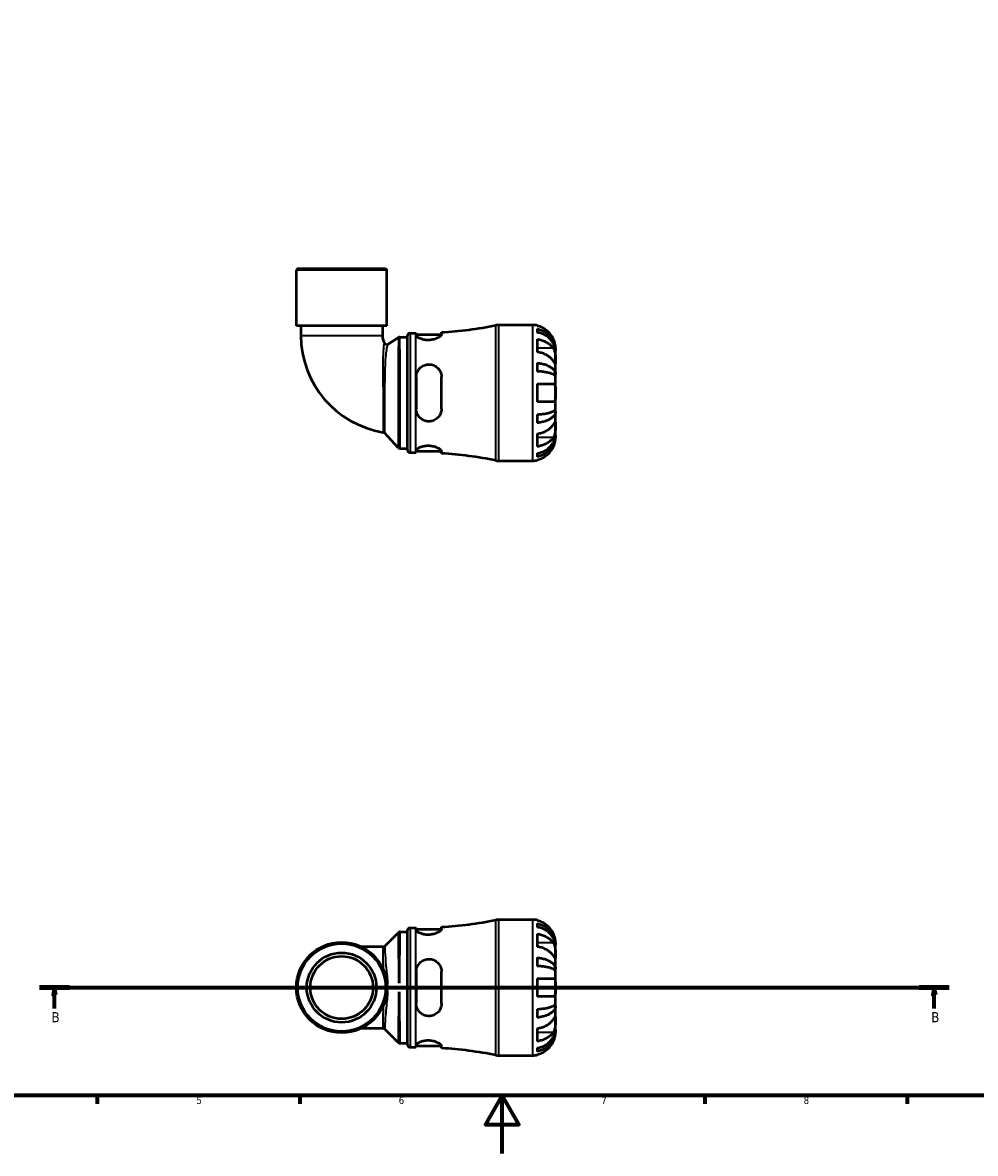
# Model space of a CAD drawing. Header units: millimetres. Extents: x 0 to 902, y 0 to 783.
# Tile 2 of 5: x 254 to 584, y 0 to 391. Entities that reach past the tile are written whole.
import ezdxf

# ---------------------------------------------------------------- set-up
doc = ezdxf.new("R2010")
doc.units = ezdxf.units.MM
doc.linetypes.add('CHAIN', pattern=[0.7087, 0.4724, -0.0591, 0.1181, -0.0591])
for name, color, linetype, lineweight in [('Border (ISO)', 7, 'Continuous', 70), ('Section Line (ISO)', 7, 'CHAIN', 70), ('Visible (ISO)', 7, 'Continuous', 50), ('Visible Narrow (ISO)', 7, 'Continuous', 35)]:
    doc.layers.add(name, color=color, linetype=linetype, lineweight=lineweight)
doc.styles.add('Label Text (ISO)', font='tahoma.ttf')
doc.styles.add('Note Text (ISO)', font='tahoma.ttf')

# ---------------------------------------------------------------- blocks, each defined once
blk = doc.blocks.new('Borders Default Border')
at = {"layer": 'Border (ISO)'}
for p, q in [((280.33, 20), (280.33, 17.1)), ((350.42, 20), (350.42, 17.1)), ((490.58, 20), (490.58, 17.1)), ((560.67, 20), (560.67, 17.1))]:
    blk.add_line(p, q, dxfattribs=at)
at = {"layer": 'Border (ISO)', "flags": 128}
for points in [[(20, 20), (20, 574), (821, 574), (821, 20), (20, 20)], [(420.5, 0), (420.5, 20), (414.73, 10), (426.27, 10), (420.5, 20)]]:
    blk.add_lwpolyline(points, dxfattribs=at)
at = {"layer": 'Border (ISO)', "color": 232, "true_color": 0xca0064, "char_height": 2.5, "attachment_point": 7, "style": 'Note Text (ISO)'}
for s, insert in [('5', (314.64, 17.05)), ('6', (384.66, 17.05)), ('7', (454.77, 17.1)), ('8', (524.81, 17.04))]:
    blk.add_mtext(s, dxfattribs=dict(at, insert=insert))
blk = doc.blocks.new('2dTransSection0')
at = {"layer": 'Section Line (ISO)', "linetype": 'CHAIN'}
blk.add_line((260.33, 57.4), (575.22, 57.4), dxfattribs=at)
at = {"layer": 'Section Line (ISO)', "linetype": 'Continuous', "lineweight": 140}
for p, q in [((260.33, 57.4), (270.76, 57.4)), ((564.79, 57.4), (575.22, 57.4))]:
    blk.add_line(p, q, dxfattribs=at)
at = {"layer": 'Section Line (ISO)', "linetype": 'Continuous'}
for p, q in [((265.54, 57.4), (265.04, 54.9)), ((265.04, 54.9), (266.04, 54.9)), ((265.54, 54.9), (265.54, 57.4)), ((266.04, 54.9), (265.54, 57.4)), ((265.54, 50.18), (265.54, 54.9)), ((570, 57.4), (569.5, 54.9)), ((569.5, 54.9), (570.5, 54.9)), ((570, 54.9), (570, 57.4)), ((570.5, 54.9), (570, 57.4)), ((570, 50.18), (570, 54.9))]:
    blk.add_line(p, q, dxfattribs=at)
at = {"layer": 'Section Line (ISO)', "linetype": 'Continuous', "flags": 128}
for points in [[(266.04, 54.9), (265.54, 57.4), (265.04, 54.9), (266.04, 54.9)], [(570.5, 54.9), (570, 57.4), (569.5, 54.9), (570.5, 54.9)]]:
    blk.add_lwpolyline(points, dxfattribs=at)
at = {"layer": 'Section Line (ISO)'}
for points in [[(266.04, 54.9), (265.54, 57.4), (265.04, 54.9), (266.04, 54.9)], [(570.5, 54.9), (570, 57.4), (569.5, 54.9), (570.5, 54.9)]]:
    blk.add_solid(points, dxfattribs=at)
at = {"layer": 'Section Line (ISO)', "char_height": 3.5, "attachment_point": 7, "style": 'Label Text (ISO)'}
for insert in [(264.48, 45.4), (568.94, 45.4)]:
    blk.add_mtext('B', dxfattribs=dict(at, insert=insert))

msp = doc.modelspace()

# ---------------------------------------------------------------- linework, layer by layer
at = {"layer": 'Visible (ISO)'}
for p, q in [((349.699, 306.241), (349.229, 305.771)), ((380.581, 305.771), (349.229, 305.771)), ((349.229, 286.441), (349.229, 305.771)), ((349.699, 306.241), (380.111, 306.241)), ((380.111, 306.241), (380.581, 305.771)), ((380.581, 286.441), (380.581, 305.771)), ((380.581, 286.441), (349.229, 286.441)), ((350.797, 286.441), (350.797, 283.109)), ((379.014, 286.441), (379.014, 283.109)), ((419.211, 286.741), (431.03, 286.741)), ((432.605, 286.582), (432.605, 286.369)), ((380.956, 280.155), (384.546, 282.371)), ((385.04, 282.511), (387.653, 282.511)), ((387.653, 243.501), (387.653, 282.981)), ((388.593, 283.921), (390.533, 283.921)), ((390.716, 283.921), (390.716, 283.177)), ((390.716, 283.421), (399.463, 283.421)), ((399.466, 283.467), (399.466, 284.201)), ((432.605, 285.36), (432.605, 284.152)), ((432.605, 281.822), (432.605, 277.367)), ((438.905, 277.861), (438.905, 278.866)), ((438.905, 277.861), (438.893, 277.861)), ((438.905, 277.478), (438.905, 277.861)), ((438.905, 274.29), (438.905, 277.478)), ((438.905, 269.68), (438.905, 274.29)), ((432.605, 273.611), (432.605, 270.695)), ((390.716, 268.741), (390.716, 257.741)), ((399.466, 257.741), (399.466, 268.741)), ((432.605, 266.391), (432.605, 260.091)), ((438.905, 269.68), (437.996, 269.68)), ((438.905, 268.756), (438.905, 269.68)), ((438.905, 263.241), (438.905, 268.756)), ((438.905, 257.727), (438.905, 263.241)), ((432.605, 255.787), (432.605, 252.872)), ((438.905, 256.803), (437.996, 256.803)), ((438.905, 256.803), (438.905, 257.727)), ((438.905, 252.193), (438.905, 256.803)), ((438.905, 249.004), (438.905, 252.193)), ((384.494, 244.272), (379.848, 249.286)), ((432.605, 249.115), (432.605, 244.66)), ((438.905, 248.622), (438.893, 248.622)), ((438.905, 248.622), (438.905, 249.004)), ((438.905, 247.616), (438.905, 248.622)), ((385.184, 243.971), (387.653, 243.971)), ((390.716, 243.306), (390.716, 242.561)), ((390.716, 243.061), (399.463, 243.061)), ((399.466, 242.281), (399.466, 243.016)), ((388.593, 242.561), (390.533, 242.561)), ((419.211, 239.741), (431.03, 239.741)), ((432.605, 242.33), (432.605, 241.123)), ((432.605, 240.114), (432.605, 239.9)), ((399.466, 77.627), (399.466, 78.361)), ((419.211, 80.901), (431.03, 80.901)), ((432.605, 80.742), (432.605, 80.528)), ((432.605, 79.52), (432.605, 78.312)), ((385.164, 76.671), (387.653, 76.671)), ((387.653, 37.661), (387.653, 77.141)), ((388.593, 78.081), (390.533, 78.081)), ((390.716, 78.081), (390.716, 77.336)), ((390.716, 77.581), (399.463, 77.581)), ((432.605, 75.982), (432.605, 71.527)), ((379.224, 71.509), (371.738, 71.509)), ((438.905, 72.021), (438.893, 72.021)), ((438.905, 72.021), (438.905, 73.026)), ((438.905, 71.638), (438.905, 72.021)), ((438.905, 68.45), (438.905, 71.638)), ((432.605, 67.771), (432.605, 64.855)), ((438.905, 63.839), (438.905, 68.45)), ((390.716, 62.901), (390.716, 51.901)), ((399.466, 51.901), (399.466, 62.901)), ((438.905, 63.839), (437.996, 63.839)), ((438.905, 62.915), (438.905, 63.839)), ((438.905, 57.401), (438.905, 62.915)), ((432.605, 60.551), (432.605, 54.251)), ((438.905, 51.887), (438.905, 57.401)), ((438.905, 50.963), (437.996, 50.963)), ((438.905, 50.963), (438.905, 51.887)), ((438.905, 46.352), (438.905, 50.963)), ((432.605, 49.947), (432.605, 47.031)), ((371.738, 43.293), (379.224, 43.293)), ((432.605, 43.275), (432.605, 38.82)), ((438.905, 43.164), (438.905, 46.352)), ((438.905, 42.781), (438.905, 43.164)), ((438.905, 42.781), (438.893, 42.781)), ((438.905, 41.776), (438.905, 42.781)), ((385.164, 38.131), (387.653, 38.131)), ((388.593, 36.721), (390.533, 36.721)), ((390.716, 37.466), (390.716, 36.721)), ((390.716, 37.221), (399.463, 37.221)), ((399.466, 36.441), (399.466, 37.175)), ((432.605, 36.49), (432.605, 35.282)), ((419.211, 33.901), (431.03, 33.901)), ((432.605, 34.274), (432.605, 34.06))]:
    msp.add_line(p, q, dxfattribs=at)
for radius in [15.676, 15.206, 12.059, 10.853]:
    msp.add_circle((364.905, 57.401), radius, dxfattribs=at)
for centre, radius, start, end in [((390.533, 426.451), 142.53, 273.59314, 281.23207), ((419.211, 282.041), 4.7, 90, 101.23207), ((431.03, 278.866), 7.875, 78.46304, 90), ((384.773, 283.109), 33.976, 180, 260.74611), ((384.773, 283.109), 5.76, 180, 206.55697), ((385.04, 281.571), 0.94, 90, 121.68952), ((388.593, 282.981), 0.94, 90, 180), ((390.533, 426.451), 142.53, 270, 270.07336), ((380.462, 280.955), 0.94, 206.55697, 301.68952), ((379.158, 248.647), 0.94, 42.82187, 80.74611), ((385.184, 244.911), 0.94, 222.82187, 270), ((388.593, 243.501), 0.94, 180, 270), ((390.533, 100.031), 142.53, 89.92664, 90), ((390.533, 100.031), 142.53, 78.76793, 86.40686), ((419.211, 244.441), 4.7, 258.76793, 270), ((431.03, 247.616), 7.875, 270, 281.53696), ((390.533, 220.611), 142.53, 273.59314, 281.23207), ((419.211, 76.201), 4.7, 90, 101.23207), ((431.03, 73.026), 7.875, 78.46304, 90), ((388.593, 77.141), 0.94, 90, 180), ((390.533, 220.611), 142.53, 270, 270.07336), ((388.593, 37.661), 0.94, 180, 270), ((390.533, -105.809), 142.53, 89.92664, 90), ((390.533, -105.809), 142.53, 78.76793, 86.40686), ((419.211, 38.601), 4.7, 258.76793, 270), ((431.03, 41.776), 7.875, 270, 281.53696)]:
    msp.add_arc(centre, radius, start, end, dxfattribs=at)
for points, knots in [([(438.128, 282.016), (437.97, 282.349), (437.781, 282.686), (437.273, 283.453), (436.93, 283.867), (436.241, 284.559), (435.832, 284.902), (434.952, 285.494), (434.481, 285.742), (433.597, 286.11), (433.107, 286.265), (432.605, 286.369)], [3.89239507, 3.89239507, 3.89239507, 3.89239507, 3.99831093, 3.99831093, 4.14541915, 4.14541915, 4.2913159, 4.2913159, 4.43721264, 4.43721264, 4.57824766, 4.57824766, 4.57824766, 4.57824766]), ([(399.466, 283.467), (399.466, 283.427), (399.458, 283.385), (399.403, 283.218), (399.305, 283.081), (398.939, 282.724), (398.612, 282.497), (397.796, 282.077), (397.312, 281.886), (396.336, 281.629), (395.873, 281.548), (394.949, 281.477), (394.504, 281.483), (393.589, 281.574), (393.136, 281.667), (392.25, 281.933), (391.841, 282.114), (391.175, 282.506), (390.933, 282.716), (390.747, 283.002), (390.716, 283.093), (390.716, 283.177)], [-1.5138887, -1.5138887, -1.5138887, -1.5138887, -1.4680721, -1.4680721, -1.3400138, -1.3400138, -1.1517216, -1.1517216, -0.9695924, -0.9695924, -0.824697, -0.824697, -0.6904142, -0.6904142, -0.5403886, -0.5403886, -0.3639541, -0.3639541, -0.1749306, -0.1749306, -0.0801301, -0.0801301, -0.0801301, -0.0801301]), ([(432.605, 285.36), (433.11, 285.26), (433.604, 285.109), (434.489, 284.754), (434.961, 284.514), (435.842, 283.943), (436.251, 283.612), (436.939, 282.945), (437.281, 282.548), (437.87, 281.692), (438.118, 281.234), (438.491, 280.36), (438.65, 279.864), (438.857, 278.852), (438.905, 278.334), (438.905, 277.861)], [0.1494024, 0.1494024, 0.1494024, 0.1494024, 0.2912498, 0.2912498, 0.4370651, 0.4370651, 0.5828803, 0.5828803, 0.7290354, 0.7290354, 0.8751905, 0.8751905, 1.0219149, 1.0219149, 1.1686392, 1.1686392, 1.1686392, 1.1686392]), ([(438.905, 277.478), (438.905, 277.9), (438.857, 278.36), (438.65, 279.261), (438.491, 279.703), (438.118, 280.48), (437.87, 280.888), (437.281, 281.649), (436.939, 282.003), (436.251, 282.597), (435.842, 282.891), (434.961, 283.399), (434.489, 283.613), (433.604, 283.929), (433.11, 284.063), (432.605, 284.152)], [3.5133937, 3.5133937, 3.5133937, 3.5133937, 3.6601181, 3.6601181, 3.8068425, 3.8068425, 3.9529976, 3.9529976, 4.0991526, 4.0991526, 4.2449679, 4.2449679, 4.3907831, 4.3907831, 4.5326305, 4.5326305, 4.5326305, 4.5326305]), ([(432.605, 281.822), (433.107, 281.749), (433.597, 281.639), (434.481, 281.379), (434.952, 281.204), (435.832, 280.785), (436.241, 280.543), (436.93, 280.053), (437.273, 279.76), (437.781, 279.218), (437.97, 278.98), (438.128, 278.745)], [0.14941001, 0.14941001, 0.14941001, 0.14941001, 0.29044502, 0.29044502, 0.43634177, 0.43634177, 0.58223851, 0.58223851, 0.72934673, 0.72934673, 0.83526259, 0.83526259, 0.83526259, 0.83526259]), ([(438.905, 278.866), (438.905, 278.866), (438.906, 278.893), (438.904, 279.003), (438.902, 279.088), (438.885, 279.378), (438.863, 279.619), (438.774, 280.131), (438.72, 280.376), (438.574, 280.897), (438.484, 281.168), (438.301, 281.635), (438.217, 281.827), (438.128, 282.016)], [0, 0, 0, 0, 0.0712621, 0.0712621, 0.14674386, 0.14674386, 0.26523779, 0.26523779, 0.3552048, 0.3552048, 0.4448049, 0.4448049, 0.50788946, 0.50788946, 0.50788946, 0.50788946]), ([(438.128, 278.745), (438.185, 278.658), (438.241, 278.566), (438.377, 278.311), (438.452, 278.14), (438.588, 277.766), (438.646, 277.566), (438.76, 277.067), (438.807, 276.766), (438.878, 276.069), (438.893, 275.682), (438.907, 274.934), (438.905, 274.584), (438.905, 274.29)], [-0.50766593, -0.50766593, -0.50766593, -0.50766593, -0.46718991, -0.46718991, -0.40200215, -0.40200215, -0.33506637, -0.33506637, -0.24300458, -0.24300458, -0.12488859, -0.12488859, 0, 0, 0, 0]), ([(438.128, 274.29), (437.97, 274.525), (437.781, 274.764), (437.273, 275.306), (436.93, 275.598), (436.241, 276.088), (435.832, 276.331), (434.952, 276.749), (434.481, 276.925), (433.597, 277.185), (433.107, 277.294), (432.605, 277.367)], [3.89239507, 3.89239507, 3.89239507, 3.89239507, 3.99831093, 3.99831093, 4.14541915, 4.14541915, 4.2913159, 4.2913159, 4.43721264, 4.43721264, 4.57824766, 4.57824766, 4.57824766, 4.57824766]), ([(438.905, 274.29), (438.905, 274.134), (438.905, 273.995), (438.904, 273.747), (438.903, 273.642), (438.89, 273.443), (438.875, 273.379), (438.81, 273.359), (438.763, 273.398), (438.646, 273.539), (438.588, 273.617), (438.453, 273.809), (438.377, 273.92), (438.241, 274.121), (438.185, 274.204), (438.128, 274.29)], [0, 0, 0, 0, 0.06608139, 0.06608139, 0.13667451, 0.13667451, 0.23873403, 0.23873403, 0.33457773, 0.33457773, 0.40157847, 0.40157847, 0.46685307, 0.46685307, 0.50745344, 0.50745344, 0.50745344, 0.50745344]), ([(390.716, 268.741), (390.716, 268.886), (390.723, 269.031), (390.78, 269.601), (390.884, 270.015), (391.262, 270.934), (391.581, 271.416), (392.371, 272.211), (392.831, 272.529), (393.767, 272.936), (394.217, 273.053), (395.13, 273.139), (395.579, 273.112), (396.527, 272.907), (397.005, 272.708), (397.917, 272.13), (398.331, 271.734), (398.996, 270.799), (399.239, 270.254), (399.432, 269.368), (399.466, 269.056), (399.466, 268.741)], [-1.506757, -1.506757, -1.506757, -1.506757, -1.4614955, -1.4614955, -1.3277033, -1.3277033, -1.1467616, -1.1467616, -0.9747067, -0.9747067, -0.8344716, -0.8344716, -0.6988806, -0.6988806, -0.5396246, -0.5396246, -0.3595209, -0.3595209, -0.171702, -0.171702, -0.0733786, -0.0733786, -0.0733786, -0.0733786]), ([(432.605, 273.611), (433.11, 273.558), (433.604, 273.48), (434.489, 273.293), (434.961, 273.167), (435.842, 272.868), (436.251, 272.695), (436.939, 272.345), (437.281, 272.137), (437.87, 271.688), (438.118, 271.448), (438.491, 270.99), (438.65, 270.73), (438.857, 270.199), (438.905, 269.928), (438.905, 269.68)], [0.1494024, 0.1494024, 0.1494024, 0.1494024, 0.2912498, 0.2912498, 0.4370651, 0.4370651, 0.5828803, 0.5828803, 0.7290354, 0.7290354, 0.8751905, 0.8751905, 1.0219149, 1.0219149, 1.1686392, 1.1686392, 1.1686392, 1.1686392]), ([(438.905, 268.756), (438.905, 268.878), (438.857, 269.012), (438.65, 269.274), (438.491, 269.402), (438.118, 269.628), (437.87, 269.747), (437.281, 269.968), (436.939, 270.071), (436.251, 270.243), (435.842, 270.329), (434.961, 270.476), (434.489, 270.538), (433.604, 270.63), (433.11, 270.669), (432.605, 270.695)], [3.5133937, 3.5133937, 3.5133937, 3.5133937, 3.6601181, 3.6601181, 3.8068425, 3.8068425, 3.9529976, 3.9529976, 4.0991526, 4.0991526, 4.2449679, 4.2449679, 4.3907831, 4.3907831, 4.5326305, 4.5326305, 4.5326305, 4.5326305]), ([(432.605, 266.391), (433.107, 266.391), (433.597, 266.391), (434.481, 266.391), (434.952, 266.391), (435.832, 266.391), (436.241, 266.391), (436.93, 266.391), (437.273, 266.391), (437.781, 266.391), (437.97, 266.391), (438.128, 266.391)], [0.14941001, 0.14941001, 0.14941001, 0.14941001, 0.29044502, 0.29044502, 0.43634177, 0.43634177, 0.58223851, 0.58223851, 0.72934673, 0.72934673, 0.83526259, 0.83526259, 0.83526259, 0.83526259]), ([(438.128, 266.391), (438.19, 266.391), (438.249, 266.383), (438.385, 266.342), (438.457, 266.299), (438.588, 266.173), (438.646, 266.088), (438.76, 265.834), (438.807, 265.648), (438.878, 265.145), (438.894, 264.815), (438.907, 264.07), (438.905, 263.658), (438.905, 263.241)], [-0.50816407, -0.50816407, -0.50816407, -0.50816407, -0.46460526, -0.46460526, -0.40154747, -0.40154747, -0.3356183, -0.3356183, -0.24286964, -0.24286964, -0.12490659, -0.12490659, 0, 0, 0, 0]), ([(438.905, 263.241), (438.905, 263.022), (438.905, 262.803), (438.904, 262.359), (438.903, 262.136), (438.889, 261.551), (438.869, 261.216), (438.784, 260.74), (438.734, 260.574), (438.616, 260.348), (438.557, 260.272), (438.42, 260.159), (438.343, 260.122), (438.216, 260.096), (438.173, 260.091), (438.128, 260.091)], [-2.17667965, -2.17667965, -2.17667965, -2.17667965, -2.11086653, -2.11086653, -2.04055216, -2.04055216, -1.91738302, -1.91738302, -1.82942275, -1.82942275, -1.76558177, -1.76558177, -1.70117883, -1.70117883, -1.66961913, -1.66961913, -1.66961913, -1.66961913]), ([(438.128, 260.091), (437.97, 260.091), (437.781, 260.091), (437.273, 260.091), (436.93, 260.091), (436.241, 260.091), (435.832, 260.091), (434.952, 260.091), (434.481, 260.091), (433.597, 260.091), (433.107, 260.091), (432.605, 260.091)], [3.89239507, 3.89239507, 3.89239507, 3.89239507, 3.99831093, 3.99831093, 4.14541915, 4.14541915, 4.2913159, 4.2913159, 4.43721264, 4.43721264, 4.57824766, 4.57824766, 4.57824766, 4.57824766]), ([(399.466, 257.741), (399.466, 257.594), (399.458, 257.448), (399.403, 256.895), (399.305, 256.5), (398.939, 255.578), (398.612, 255.079), (397.796, 254.256), (397.312, 253.926), (396.336, 253.521), (395.873, 253.41), (394.949, 253.346), (394.504, 253.383), (393.589, 253.602), (393.136, 253.797), (392.25, 254.366), (391.841, 254.76), (391.175, 255.7), (390.933, 256.254), (390.747, 257.137), (390.716, 257.438), (390.716, 257.741)], [-1.5138887, -1.5138887, -1.5138887, -1.5138887, -1.4680721, -1.4680721, -1.3400138, -1.3400138, -1.1517216, -1.1517216, -0.9695924, -0.9695924, -0.824697, -0.824697, -0.6904142, -0.6904142, -0.5403886, -0.5403886, -0.3639541, -0.3639541, -0.1749306, -0.1749306, -0.0801301, -0.0801301, -0.0801301, -0.0801301]), ([(432.605, 255.787), (433.11, 255.813), (433.604, 255.852), (434.489, 255.944), (434.961, 256.006), (435.842, 256.154), (436.251, 256.239), (436.939, 256.412), (437.281, 256.515), (437.87, 256.736), (438.118, 256.855), (438.491, 257.08), (438.65, 257.209), (438.857, 257.471), (438.905, 257.604), (438.905, 257.727)], [0.1494024, 0.1494024, 0.1494024, 0.1494024, 0.2912498, 0.2912498, 0.4370651, 0.4370651, 0.5828803, 0.5828803, 0.7290354, 0.7290354, 0.8751905, 0.8751905, 1.0219149, 1.0219149, 1.1686392, 1.1686392, 1.1686392, 1.1686392]), ([(438.905, 256.803), (438.905, 256.555), (438.857, 256.284), (438.65, 255.753), (438.491, 255.493), (438.118, 255.035), (437.87, 254.795), (437.281, 254.346), (436.939, 254.138), (436.251, 253.788), (435.842, 253.614), (434.961, 253.315), (434.489, 253.19), (433.604, 253.003), (433.11, 252.924), (432.605, 252.872)], [3.5133937, 3.5133937, 3.5133937, 3.5133937, 3.6601181, 3.6601181, 3.8068425, 3.8068425, 3.9529976, 3.9529976, 4.0991526, 4.0991526, 4.2449679, 4.2449679, 4.3907831, 4.3907831, 4.5326305, 4.5326305, 4.5326305, 4.5326305]), ([(432.605, 249.115), (433.107, 249.188), (433.597, 249.298), (434.481, 249.558), (434.952, 249.734), (435.832, 250.152), (436.241, 250.395), (436.93, 250.884), (437.273, 251.177), (437.781, 251.719), (437.97, 251.957), (438.128, 252.193)], [0.14941001, 0.14941001, 0.14941001, 0.14941001, 0.29044502, 0.29044502, 0.43634177, 0.43634177, 0.58223851, 0.58223851, 0.72934673, 0.72934673, 0.83526259, 0.83526259, 0.83526259, 0.83526259]), ([(438.128, 252.193), (438.185, 252.279), (438.241, 252.361), (438.377, 252.563), (438.452, 252.673), (438.588, 252.865), (438.646, 252.944), (438.76, 253.081), (438.807, 253.12), (438.878, 253.108), (438.893, 253.028), (438.907, 252.72), (438.905, 252.487), (438.905, 252.193)], [-0.50766593, -0.50766593, -0.50766593, -0.50766593, -0.46718991, -0.46718991, -0.40200215, -0.40200215, -0.33506637, -0.33506637, -0.24300458, -0.24300458, -0.12488859, -0.12488859, 0, 0, 0, 0]), ([(438.905, 252.193), (438.905, 252.037), (438.905, 251.865), (438.904, 251.483), (438.903, 251.272), (438.89, 250.733), (438.875, 250.397), (438.81, 249.742), (438.763, 249.428), (438.646, 248.917), (438.588, 248.717), (438.453, 248.343), (438.377, 248.172), (438.241, 247.916), (438.185, 247.824), (438.128, 247.738)], [0, 0, 0, 0, 0.06608139, 0.06608139, 0.13667451, 0.13667451, 0.23873403, 0.23873403, 0.33457773, 0.33457773, 0.40157847, 0.40157847, 0.46685307, 0.46685307, 0.50745344, 0.50745344, 0.50745344, 0.50745344]), ([(432.605, 242.33), (433.11, 242.419), (433.604, 242.553), (434.489, 242.87), (434.961, 243.083), (435.842, 243.591), (436.251, 243.886), (436.939, 244.479), (437.281, 244.833), (437.87, 245.595), (438.118, 246.003), (438.491, 246.78), (438.65, 247.221), (438.857, 248.123), (438.905, 248.583), (438.905, 249.004)], [0.1494024, 0.1494024, 0.1494024, 0.1494024, 0.2912498, 0.2912498, 0.4370651, 0.4370651, 0.5828803, 0.5828803, 0.7290354, 0.7290354, 0.8751905, 0.8751905, 1.0219149, 1.0219149, 1.1686392, 1.1686392, 1.1686392, 1.1686392]), ([(438.905, 248.622), (438.905, 248.148), (438.857, 247.631), (438.65, 246.618), (438.491, 246.122), (438.118, 245.249), (437.87, 244.791), (437.281, 243.935), (436.939, 243.537), (436.251, 242.87), (435.842, 242.54), (434.961, 241.969), (434.489, 241.729), (433.604, 241.373), (433.11, 241.223), (432.605, 241.123)], [3.5133937, 3.5133937, 3.5133937, 3.5133937, 3.6601181, 3.6601181, 3.8068425, 3.8068425, 3.9529976, 3.9529976, 4.0991526, 4.0991526, 4.2449679, 4.2449679, 4.3907831, 4.3907831, 4.5326305, 4.5326305, 4.5326305, 4.5326305]), ([(438.128, 247.738), (437.97, 247.502), (437.781, 247.264), (437.273, 246.722), (436.93, 246.429), (436.241, 245.94), (435.832, 245.697), (434.952, 245.279), (434.481, 245.103), (433.597, 244.843), (433.107, 244.734), (432.605, 244.66)], [3.89239507, 3.89239507, 3.89239507, 3.89239507, 3.99831093, 3.99831093, 4.14541915, 4.14541915, 4.2913159, 4.2913159, 4.43721264, 4.43721264, 4.57824766, 4.57824766, 4.57824766, 4.57824766]), ([(438.128, 244.466), (438.19, 244.597), (438.249, 244.729), (438.385, 245.055), (438.457, 245.248), (438.588, 245.637), (438.646, 245.831), (438.76, 246.28), (438.807, 246.522), (438.878, 247.006), (438.894, 247.223), (438.907, 247.534), (438.905, 247.616), (438.905, 247.616)], [-0.50816407, -0.50816407, -0.50816407, -0.50816407, -0.46460526, -0.46460526, -0.40154747, -0.40154747, -0.3356183, -0.3356183, -0.24286964, -0.24286964, -0.12490659, -0.12490659, 0, 0, 0, 0]), ([(390.716, 243.306), (390.716, 243.346), (390.723, 243.388), (390.78, 243.558), (390.884, 243.697), (391.262, 244.035), (391.581, 244.237), (392.371, 244.59), (392.831, 244.743), (393.767, 244.933), (394.217, 244.984), (395.13, 245), (395.579, 244.968), (396.527, 244.817), (397.005, 244.688), (397.917, 244.355), (398.331, 244.146), (398.996, 243.715), (399.239, 243.494), (399.432, 243.196), (399.466, 243.101), (399.466, 243.016)], [-1.506757, -1.506757, -1.506757, -1.506757, -1.4614955, -1.4614955, -1.3277033, -1.3277033, -1.1467616, -1.1467616, -0.9747067, -0.9747067, -0.8344716, -0.8344716, -0.6988806, -0.6988806, -0.5396246, -0.5396246, -0.3595209, -0.3595209, -0.171702, -0.171702, -0.0733786, -0.0733786, -0.0733786, -0.0733786]), ([(432.605, 240.114), (433.107, 240.217), (433.597, 240.373), (434.481, 240.74), (434.952, 240.989), (435.832, 241.58), (436.241, 241.923), (436.93, 242.616), (437.273, 243.03), (437.781, 243.796), (437.97, 244.133), (438.128, 244.466)], [0.14941001, 0.14941001, 0.14941001, 0.14941001, 0.29044502, 0.29044502, 0.43634177, 0.43634177, 0.58223851, 0.58223851, 0.72934673, 0.72934673, 0.83526259, 0.83526259, 0.83526259, 0.83526259]), ([(438.128, 76.176), (437.97, 76.509), (437.781, 76.846), (437.273, 77.612), (436.93, 78.026), (436.241, 78.719), (435.832, 79.062), (434.952, 79.653), (434.481, 79.902), (433.597, 80.27), (433.107, 80.425), (432.605, 80.528)], [3.89239507, 3.89239507, 3.89239507, 3.89239507, 3.99831093, 3.99831093, 4.14541915, 4.14541915, 4.2913159, 4.2913159, 4.43721264, 4.43721264, 4.57824766, 4.57824766, 4.57824766, 4.57824766]), ([(432.605, 79.52), (433.11, 79.42), (433.604, 79.269), (434.489, 78.913), (434.961, 78.673), (435.842, 78.103), (436.251, 77.772), (436.939, 77.105), (437.281, 76.708), (437.87, 75.852), (438.118, 75.393), (438.491, 74.52), (438.65, 74.024), (438.857, 73.011), (438.905, 72.494), (438.905, 72.021)], [0.1494024, 0.1494024, 0.1494024, 0.1494024, 0.2912498, 0.2912498, 0.4370651, 0.4370651, 0.5828803, 0.5828803, 0.7290354, 0.7290354, 0.8751905, 0.8751905, 1.0219149, 1.0219149, 1.1686392, 1.1686392, 1.1686392, 1.1686392]), ([(438.905, 71.638), (438.905, 72.059), (438.857, 72.52), (438.65, 73.421), (438.491, 73.862), (438.118, 74.64), (437.87, 75.048), (437.281, 75.809), (436.939, 76.163), (436.251, 76.756), (435.842, 77.051), (434.961, 77.559), (434.489, 77.772), (433.604, 78.089), (433.11, 78.223), (432.605, 78.312)], [3.5133937, 3.5133937, 3.5133937, 3.5133937, 3.6601181, 3.6601181, 3.8068425, 3.8068425, 3.9529976, 3.9529976, 4.0991526, 4.0991526, 4.2449679, 4.2449679, 4.3907831, 4.3907831, 4.5326305, 4.5326305, 4.5326305, 4.5326305]), ([(385.164, 76.671), (385.101, 76.671), (385.038, 76.664), (384.919, 76.641), (384.863, 76.623), (384.763, 76.583), (384.718, 76.56), (384.639, 76.512), (384.605, 76.488), (384.545, 76.44), (384.52, 76.417), (384.498, 76.395)], [6.2831813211, 6.2831813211, 6.2831813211, 6.2831813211, 6.2835550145, 6.2835550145, 6.2839287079, 6.2839287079, 6.2843024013, 6.2843024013, 6.2846760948, 6.2846760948, 6.2850497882, 6.2850497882, 6.2850497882, 6.2850497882]), ([(399.466, 77.627), (399.466, 77.587), (399.458, 77.545), (399.403, 77.378), (399.305, 77.241), (398.939, 76.884), (398.612, 76.656), (397.796, 76.237), (397.312, 76.046), (396.336, 75.788), (395.873, 75.707), (394.949, 75.637), (394.504, 75.643), (393.589, 75.734), (393.136, 75.827), (392.25, 76.093), (391.841, 76.274), (391.175, 76.665), (390.933, 76.875), (390.747, 77.162), (390.716, 77.253), (390.716, 77.336)], [-1.5138887, -1.5138887, -1.5138887, -1.5138887, -1.4680721, -1.4680721, -1.3400138, -1.3400138, -1.1517216, -1.1517216, -0.9695924, -0.9695924, -0.824697, -0.824697, -0.6904142, -0.6904142, -0.5403886, -0.5403886, -0.3639541, -0.3639541, -0.1749306, -0.1749306, -0.0801301, -0.0801301, -0.0801301, -0.0801301]), ([(432.605, 75.982), (433.107, 75.909), (433.597, 75.799), (434.481, 75.539), (434.952, 75.363), (435.832, 74.945), (436.241, 74.703), (436.93, 74.213), (437.273, 73.92), (437.781, 73.378), (437.97, 73.14), (438.128, 72.904)], [0.14941001, 0.14941001, 0.14941001, 0.14941001, 0.29044502, 0.29044502, 0.43634177, 0.43634177, 0.58223851, 0.58223851, 0.72934673, 0.72934673, 0.83526259, 0.83526259, 0.83526259, 0.83526259]), ([(438.905, 73.026), (438.905, 73.026), (438.905, 73.049), (438.904, 73.143), (438.903, 73.217), (438.889, 73.487), (438.869, 73.729), (438.784, 74.24), (438.734, 74.477), (438.616, 74.914), (438.557, 75.105), (438.42, 75.494), (438.343, 75.692), (438.216, 75.985), (438.173, 76.081), (438.128, 76.176)], [-2.17667965, -2.17667965, -2.17667965, -2.17667965, -2.11086653, -2.11086653, -2.04055216, -2.04055216, -1.91738302, -1.91738302, -1.82942275, -1.82942275, -1.76558177, -1.76558177, -1.70117883, -1.70117883, -1.66961913, -1.66961913, -1.66961913, -1.66961913]), ([(379.886, 71.783), (379.864, 71.76), (379.838, 71.737), (379.777, 71.689), (379.742, 71.664), (379.663, 71.617), (379.618, 71.594), (379.518, 71.555), (379.463, 71.538), (379.346, 71.516), (379.285, 71.509), (379.224, 71.509)], [1.529254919, 1.529254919, 1.529254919, 1.529254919, 1.5311820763, 1.5311820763, 1.5331092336, 1.5331092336, 1.5350363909, 1.5350363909, 1.5369635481, 1.5369635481, 1.5388907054, 1.5388907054, 1.5388907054, 1.5388907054]), ([(438.128, 68.45), (437.97, 68.685), (437.781, 68.923), (437.273, 69.465), (436.93, 69.758), (436.241, 70.248), (435.832, 70.49), (434.952, 70.908), (434.481, 71.084), (433.597, 71.344), (433.107, 71.454), (432.605, 71.527)], [3.89239507, 3.89239507, 3.89239507, 3.89239507, 3.99831093, 3.99831093, 4.14541915, 4.14541915, 4.2913159, 4.2913159, 4.43721264, 4.43721264, 4.57824766, 4.57824766, 4.57824766, 4.57824766]), ([(438.128, 72.904), (438.185, 72.818), (438.241, 72.726), (438.377, 72.471), (438.452, 72.299), (438.588, 71.926), (438.646, 71.725), (438.76, 71.226), (438.807, 70.925), (438.878, 70.229), (438.893, 69.841), (438.907, 69.093), (438.905, 68.744), (438.905, 68.45)], [-0.50766593, -0.50766593, -0.50766593, -0.50766593, -0.46718991, -0.46718991, -0.40200215, -0.40200215, -0.33506637, -0.33506637, -0.24300458, -0.24300458, -0.12488859, -0.12488859, 0, 0, 0, 0]), ([(390.716, 62.901), (390.716, 63.046), (390.723, 63.191), (390.78, 63.76), (390.884, 64.175), (391.262, 65.093), (391.581, 65.575), (392.371, 66.371), (392.831, 66.689), (393.767, 67.096), (394.217, 67.213), (395.13, 67.299), (395.579, 67.271), (396.527, 67.067), (397.005, 66.867), (397.917, 66.289), (398.331, 65.894), (398.996, 64.958), (399.239, 64.413), (399.432, 63.528), (399.466, 63.216), (399.466, 62.901)], [-1.506757, -1.506757, -1.506757, -1.506757, -1.4614955, -1.4614955, -1.3277033, -1.3277033, -1.1467616, -1.1467616, -0.9747067, -0.9747067, -0.8344716, -0.8344716, -0.6988806, -0.6988806, -0.5396246, -0.5396246, -0.3595209, -0.3595209, -0.171702, -0.171702, -0.0733786, -0.0733786, -0.0733786, -0.0733786]), ([(432.605, 67.771), (433.11, 67.718), (433.604, 67.639), (434.489, 67.453), (434.961, 67.327), (435.842, 67.028), (436.251, 66.854), (436.939, 66.505), (437.281, 66.296), (437.87, 65.848), (438.118, 65.607), (438.491, 65.15), (438.65, 64.89), (438.857, 64.359), (438.905, 64.087), (438.905, 63.839)], [0.1494024, 0.1494024, 0.1494024, 0.1494024, 0.2912498, 0.2912498, 0.4370651, 0.4370651, 0.5828803, 0.5828803, 0.7290354, 0.7290354, 0.8751905, 0.8751905, 1.0219149, 1.0219149, 1.1686392, 1.1686392, 1.1686392, 1.1686392]), ([(438.905, 68.45), (438.905, 68.294), (438.905, 68.155), (438.904, 67.907), (438.903, 67.801), (438.89, 67.603), (438.875, 67.538), (438.81, 67.519), (438.763, 67.557), (438.646, 67.698), (438.588, 67.777), (438.453, 67.969), (438.377, 68.08), (438.241, 68.281), (438.185, 68.363), (438.128, 68.45)], [0, 0, 0, 0, 0.06608139, 0.06608139, 0.13667451, 0.13667451, 0.23873403, 0.23873403, 0.33457773, 0.33457773, 0.40157847, 0.40157847, 0.46685307, 0.46685307, 0.50745344, 0.50745344, 0.50745344, 0.50745344]), ([(438.905, 62.915), (438.905, 63.038), (438.857, 63.172), (438.65, 63.434), (438.491, 63.562), (438.118, 63.788), (437.87, 63.906), (437.281, 64.128), (436.939, 64.23), (436.251, 64.403), (435.842, 64.488), (434.961, 64.636), (434.489, 64.698), (433.604, 64.79), (433.11, 64.829), (432.605, 64.855)], [3.5133937, 3.5133937, 3.5133937, 3.5133937, 3.6601181, 3.6601181, 3.8068425, 3.8068425, 3.9529976, 3.9529976, 4.0991526, 4.0991526, 4.2449679, 4.2449679, 4.3907831, 4.3907831, 4.5326305, 4.5326305, 4.5326305, 4.5326305]), ([(432.605, 60.551), (433.107, 60.551), (433.597, 60.551), (434.481, 60.551), (434.952, 60.551), (435.832, 60.551), (436.241, 60.551), (436.93, 60.551), (437.273, 60.551), (437.781, 60.551), (437.97, 60.551), (438.128, 60.551)], [0.14941001, 0.14941001, 0.14941001, 0.14941001, 0.29044502, 0.29044502, 0.43634177, 0.43634177, 0.58223851, 0.58223851, 0.72934673, 0.72934673, 0.83526259, 0.83526259, 0.83526259, 0.83526259]), ([(438.128, 60.551), (438.242, 60.551), (438.345, 60.523), (438.535, 60.402), (438.617, 60.302), (438.752, 60.021), (438.8, 59.838), (438.877, 59.332), (438.893, 58.991), (438.907, 58.23), (438.905, 57.818), (438.905, 57.401)], [-0.50777161, -0.50777161, -0.50777161, -0.50777161, -0.42786808, -0.42786808, -0.34024252, -0.34024252, -0.24759219, -0.24759219, -0.12500149, -0.12500149, 0, 0, 0, 0]), ([(438.905, 57.401), (438.905, 57.163), (438.906, 56.927), (438.904, 56.45), (438.902, 56.213), (438.885, 55.636), (438.863, 55.321), (438.774, 54.86), (438.72, 54.696), (438.574, 54.442), (438.484, 54.355), (438.301, 54.268), (438.217, 54.251), (438.128, 54.251)], [0, 0, 0, 0, 0.0712621, 0.0712621, 0.14674386, 0.14674386, 0.26523779, 0.26523779, 0.3552048, 0.3552048, 0.4448049, 0.4448049, 0.50788946, 0.50788946, 0.50788946, 0.50788946]), ([(399.466, 51.901), (399.466, 51.754), (399.458, 51.607), (399.403, 51.055), (399.305, 50.66), (398.939, 49.737), (398.612, 49.239), (397.796, 48.415), (397.312, 48.086), (396.336, 47.681), (395.873, 47.57), (394.949, 47.506), (394.504, 47.543), (393.589, 47.762), (393.136, 47.957), (392.25, 48.525), (391.841, 48.919), (391.175, 49.86), (390.933, 50.414), (390.747, 51.296), (390.716, 51.598), (390.716, 51.901)], [-1.5138887, -1.5138887, -1.5138887, -1.5138887, -1.4680721, -1.4680721, -1.3400138, -1.3400138, -1.1517216, -1.1517216, -0.9695924, -0.9695924, -0.824697, -0.824697, -0.6904142, -0.6904142, -0.5403886, -0.5403886, -0.3639541, -0.3639541, -0.1749306, -0.1749306, -0.0801301, -0.0801301, -0.0801301, -0.0801301]), ([(438.128, 54.251), (437.97, 54.251), (437.781, 54.251), (437.273, 54.251), (436.93, 54.251), (436.241, 54.251), (435.832, 54.251), (434.952, 54.251), (434.481, 54.251), (433.597, 54.251), (433.107, 54.251), (432.605, 54.251)], [3.89239507, 3.89239507, 3.89239507, 3.89239507, 3.99831093, 3.99831093, 4.14541915, 4.14541915, 4.2913159, 4.2913159, 4.43721264, 4.43721264, 4.57824766, 4.57824766, 4.57824766, 4.57824766]), ([(432.605, 49.947), (433.11, 49.973), (433.604, 50.012), (434.489, 50.104), (434.961, 50.166), (435.842, 50.314), (436.251, 50.399), (436.939, 50.572), (437.281, 50.674), (437.87, 50.896), (438.118, 51.014), (438.491, 51.24), (438.65, 51.368), (438.857, 51.63), (438.905, 51.764), (438.905, 51.887)], [0.1494024, 0.1494024, 0.1494024, 0.1494024, 0.2912498, 0.2912498, 0.4370651, 0.4370651, 0.5828803, 0.5828803, 0.7290354, 0.7290354, 0.8751905, 0.8751905, 1.0219149, 1.0219149, 1.1686392, 1.1686392, 1.1686392, 1.1686392]), ([(438.905, 50.963), (438.905, 50.714), (438.857, 50.443), (438.65, 49.912), (438.491, 49.652), (438.118, 49.194), (437.87, 48.954), (437.281, 48.506), (436.939, 48.297), (436.251, 47.948), (435.842, 47.774), (434.961, 47.475), (434.489, 47.349), (433.604, 47.163), (433.11, 47.084), (432.605, 47.031)], [3.5133937, 3.5133937, 3.5133937, 3.5133937, 3.6601181, 3.6601181, 3.8068425, 3.8068425, 3.9529976, 3.9529976, 4.0991526, 4.0991526, 4.2449679, 4.2449679, 4.3907831, 4.3907831, 4.5326305, 4.5326305, 4.5326305, 4.5326305]), ([(438.128, 46.352), (438.185, 46.439), (438.241, 46.521), (438.377, 46.722), (438.452, 46.833), (438.588, 47.025), (438.646, 47.103), (438.76, 47.241), (438.807, 47.28), (438.878, 47.267), (438.893, 47.188), (438.907, 46.88), (438.905, 46.647), (438.905, 46.352)], [-0.50766593, -0.50766593, -0.50766593, -0.50766593, -0.46718991, -0.46718991, -0.40200215, -0.40200215, -0.33506637, -0.33506637, -0.24300458, -0.24300458, -0.12488859, -0.12488859, 0, 0, 0, 0]), ([(379.224, 43.293), (379.285, 43.293), (379.346, 43.286), (379.463, 43.264), (379.518, 43.247), (379.618, 43.208), (379.663, 43.185), (379.742, 43.138), (379.777, 43.113), (379.838, 43.065), (379.864, 43.042), (379.886, 43.019)], [-1.538887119, -1.538887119, -1.538887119, -1.538887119, -1.5369599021, -1.5369599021, -1.5350326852, -1.5350326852, -1.5331054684, -1.5331054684, -1.5311782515, -1.5311782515, -1.5292510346, -1.5292510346, -1.5292510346, -1.5292510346]), ([(432.605, 43.275), (433.107, 43.348), (433.597, 43.458), (434.481, 43.718), (434.952, 43.893), (435.832, 44.312), (436.241, 44.554), (436.93, 45.044), (437.273, 45.337), (437.781, 45.879), (437.97, 46.117), (438.128, 46.352)], [0.14941001, 0.14941001, 0.14941001, 0.14941001, 0.29044502, 0.29044502, 0.43634177, 0.43634177, 0.58223851, 0.58223851, 0.72934673, 0.72934673, 0.83526259, 0.83526259, 0.83526259, 0.83526259]), ([(432.605, 36.49), (433.11, 36.579), (433.604, 36.713), (434.489, 37.03), (434.961, 37.243), (435.842, 37.751), (436.251, 38.046), (436.939, 38.639), (437.281, 38.993), (437.87, 39.754), (438.118, 40.162), (438.491, 40.94), (438.65, 41.381), (438.857, 42.282), (438.905, 42.743), (438.905, 43.164)], [0.1494024, 0.1494024, 0.1494024, 0.1494024, 0.2912498, 0.2912498, 0.4370651, 0.4370651, 0.5828803, 0.5828803, 0.7290354, 0.7290354, 0.8751905, 0.8751905, 1.0219149, 1.0219149, 1.1686392, 1.1686392, 1.1686392, 1.1686392]), ([(438.905, 46.352), (438.905, 46.197), (438.905, 46.025), (438.904, 45.643), (438.903, 45.432), (438.89, 44.892), (438.875, 44.557), (438.81, 43.902), (438.763, 43.588), (438.646, 43.077), (438.588, 42.876), (438.453, 42.503), (438.377, 42.332), (438.241, 42.076), (438.185, 41.984), (438.128, 41.898)], [0, 0, 0, 0, 0.06608139, 0.06608139, 0.13667451, 0.13667451, 0.23873403, 0.23873403, 0.33457773, 0.33457773, 0.40157847, 0.40157847, 0.46685307, 0.46685307, 0.50745344, 0.50745344, 0.50745344, 0.50745344]), ([(390.716, 37.466), (390.716, 37.506), (390.723, 37.547), (390.78, 37.718), (390.884, 37.857), (391.262, 38.195), (391.581, 38.396), (392.371, 38.75), (392.831, 38.903), (393.767, 39.092), (394.217, 39.144), (395.13, 39.16), (395.579, 39.127), (396.527, 38.977), (397.005, 38.848), (397.917, 38.514), (398.331, 38.305), (398.996, 37.875), (399.239, 37.654), (399.432, 37.356), (399.466, 37.261), (399.466, 37.175)], [-1.506757, -1.506757, -1.506757, -1.506757, -1.4614955, -1.4614955, -1.3277033, -1.3277033, -1.1467616, -1.1467616, -0.9747067, -0.9747067, -0.8344716, -0.8344716, -0.6988806, -0.6988806, -0.5396246, -0.5396246, -0.3595209, -0.3595209, -0.171702, -0.171702, -0.0733786, -0.0733786, -0.0733786, -0.0733786]), ([(438.905, 42.781), (438.905, 42.308), (438.857, 41.791), (438.65, 40.778), (438.491, 40.282), (438.118, 39.409), (437.87, 38.95), (437.281, 38.094), (436.939, 37.697), (436.251, 37.03), (435.842, 36.699), (434.961, 36.128), (434.489, 35.889), (433.604, 35.533), (433.11, 35.382), (432.605, 35.282)], [3.5133937, 3.5133937, 3.5133937, 3.5133937, 3.6601181, 3.6601181, 3.8068425, 3.8068425, 3.9529976, 3.9529976, 4.0991526, 4.0991526, 4.2449679, 4.2449679, 4.3907831, 4.3907831, 4.5326305, 4.5326305, 4.5326305, 4.5326305]), ([(438.128, 41.898), (437.97, 41.662), (437.781, 41.424), (437.273, 40.882), (436.93, 40.589), (436.241, 40.099), (435.832, 39.857), (434.952, 39.439), (434.481, 39.263), (433.597, 39.003), (433.107, 38.893), (432.605, 38.82)], [3.89239507, 3.89239507, 3.89239507, 3.89239507, 3.99831093, 3.99831093, 4.14541915, 4.14541915, 4.2913159, 4.2913159, 4.43721264, 4.43721264, 4.57824766, 4.57824766, 4.57824766, 4.57824766]), ([(438.128, 38.626), (438.19, 38.757), (438.249, 38.889), (438.385, 39.215), (438.457, 39.407), (438.588, 39.796), (438.646, 39.991), (438.76, 40.44), (438.807, 40.682), (438.878, 41.165), (438.894, 41.383), (438.907, 41.693), (438.905, 41.776), (438.905, 41.776)], [-0.50816407, -0.50816407, -0.50816407, -0.50816407, -0.46460526, -0.46460526, -0.40154747, -0.40154747, -0.3356183, -0.3356183, -0.24286964, -0.24286964, -0.12490659, -0.12490659, 0, 0, 0, 0]), ([(384.498, 38.407), (384.52, 38.385), (384.545, 38.362), (384.605, 38.314), (384.639, 38.29), (384.718, 38.242), (384.763, 38.219), (384.863, 38.179), (384.919, 38.161), (385.038, 38.137), (385.101, 38.131), (385.164, 38.131)], [3.139744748, 3.139744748, 3.139744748, 3.139744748, 3.1401184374, 3.1401184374, 3.1404921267, 3.1404921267, 3.1408658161, 3.1408658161, 3.1412395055, 3.1412395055, 3.1416131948, 3.1416131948, 3.1416131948, 3.1416131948]), ([(432.605, 34.274), (433.107, 34.377), (433.597, 34.532), (434.481, 34.9), (434.952, 35.148), (435.832, 35.74), (436.241, 36.083), (436.93, 36.775), (437.273, 37.19), (437.781, 37.956), (437.97, 38.293), (438.128, 38.626)], [0.14941001, 0.14941001, 0.14941001, 0.14941001, 0.29044502, 0.29044502, 0.43634177, 0.43634177, 0.58223851, 0.58223851, 0.72934673, 0.72934673, 0.83526259, 0.83526259, 0.83526259, 0.83526259])]:
    msp.add_open_spline(points, degree=3, knots=knots, dxfattribs=at)
for points in [[(379.886, 71.783), (381.425, 73.316), (382.962, 74.855), (384.498, 76.395)], [(384.498, 38.407), (382.962, 39.947), (381.425, 41.486), (379.886, 43.019)]]:
    msp.add_open_spline(points, degree=3, dxfattribs=at)
at = {"layer": 'Visible Narrow (ISO)'}
for p, q in [((418.296, 240.12), (418.296, 286.363)), ((419.211, 286.452), (419.211, 240.031)), ((431.03, 240.031), (431.03, 286.452)), ((350.971, 283.109), (378.84, 283.109)), ((384.367, 282.26), (381.136, 280.265)), ((388.593, 283.667), (388.593, 242.816)), ((390.533, 242.816), (390.533, 283.667)), ((437.851, 278.745), (432.881, 278.745)), ((437.851, 247.738), (432.881, 247.738)), ((418.296, 34.279), (418.296, 80.523)), ((419.211, 80.612), (419.211, 34.19)), ((431.03, 34.19), (431.03, 80.612)), ((388.593, 77.826), (388.593, 36.976)), ((390.533, 36.976), (390.533, 77.826)), ((437.851, 72.904), (432.881, 72.904)), ((380.939, 57.401), (380.601, 57.401)), ((384.367, 57.401), (381.136, 57.401)), ((384.569, 57.401), (385.014, 57.401)), ((437.851, 41.898), (432.881, 41.898))]:
    msp.add_line(p, q, dxfattribs=at)
for centre, start, end in [((385.04, 281.571), 91.58448, 120.10504), ((380.462, 280.955), 211.3136, 296.93289)]:
    msp.add_arc(centre, 0.94, start, end, dxfattribs=at)
for points, knots in [([(384.543, 282.129), (384.541, 281.991), (384.539, 281.795), (384.528, 280.738), (384.519, 279.364), (384.508, 275.728), (384.505, 273.46), (384.5, 268.311), (384.499, 265.405), (384.497, 259.368), (384.496, 256.248), (384.495, 250.848), (384.495, 248.566), (384.494, 245.721), (384.494, 244.887), (384.494, 244.507)], [1.7278764, 1.7278764, 1.7278764, 1.7278764, 1.8629673, 1.8629673, 2.2919708, 2.2919708, 2.7238865, 2.7238865, 3.1792928, 3.1792928, 3.6783162, 3.6783162, 4.1733494, 4.1733494, 4.5553172, 4.5553172, 4.5553172, 4.5553172]), ([(385.184, 244.21), (385.183, 244.597), (385.183, 245.444), (385.181, 248.336), (385.179, 250.656), (385.174, 256.143), (385.17, 259.312), (385.16, 265.438), (385.153, 268.385), (385.136, 273.595), (385.124, 275.882), (385.094, 279.533), (385.075, 280.901), (385.054, 281.945), (385.05, 282.138), (385.046, 282.274)], [-4.5553172, -4.5553172, -4.5553172, -4.5553172, -4.1733494, -4.1733494, -3.6783162, -3.6783162, -3.1792928, -3.1792928, -2.7238865, -2.7238865, -2.2919708, -2.2919708, -1.8629673, -1.8629673, -1.7278764, -1.7278764, -1.7278764, -1.7278764]), ([(379.568, 280.24), (379.565, 280.217), (379.56, 280.193), (379.522, 279.962), (379.479, 279.677), (379.364, 278.744), (379.299, 277.986), (379.229, 276.6), (379.21, 276.032), (379.172, 274.319), (379.168, 273.096), (379.175, 270.096), (379.191, 268.26), (379.221, 264.402), (379.237, 262.378), (379.265, 258.386), (379.276, 256.437), (379.295, 252.937), (379.301, 251.473), (379.307, 250.205), (379.308, 249.931), (379.309, 249.765)], [-2.9845128, -2.9845128, -2.9845128, -2.9845128, -2.9656134, -2.9656134, -2.8136957, -2.8136957, -2.5513782, -2.5513782, -2.3893826, -2.3893826, -2.0892797, -2.0892797, -1.699146, -1.699146, -1.2916785, -1.2916785, -0.8557138, -0.8557138, -0.3659412, -0.3659412, -0.1570751, -0.1570751, -0.1570751, -0.1570751]), ([(379.848, 249.48), (379.848, 249.65), (379.848, 249.929), (379.85, 251.224), (379.851, 252.718), (379.857, 256.288), (379.861, 258.277), (379.876, 262.344), (379.887, 264.404), (379.927, 268.317), (379.955, 270.174), (380.05, 273.174), (380.106, 274.384), (380.234, 276.046), (380.287, 276.591), (380.445, 277.899), (380.566, 278.591), (380.75, 279.419), (380.815, 279.666), (380.87, 279.864), (380.876, 279.885), (380.882, 279.905)], [0.1570751, 0.1570751, 0.1570751, 0.1570751, 0.3659412, 0.3659412, 0.8557138, 0.8557138, 1.2916785, 1.2916785, 1.699146, 1.699146, 2.0892797, 2.0892797, 2.3893826, 2.3893826, 2.5513782, 2.5513782, 2.8136957, 2.8136957, 2.9656134, 2.9656134, 2.9845128, 2.9845128, 2.9845128, 2.9845128]), ([(384.498, 76.335), (384.499, 76.146), (384.501, 75.509), (384.506, 72.991), (384.511, 70.727), (384.528, 65.278), (384.542, 62.126), (384.545, 58.9)], [6.3634964, 6.3634964, 6.3634964, 6.3634964, 6.7419386, 6.7419386, 7.2678565, 7.2678565, 7.775535, 7.775535, 7.775535, 7.775535]), ([(385.042, 58.913), (385.048, 62.162), (385.075, 65.344), (385.115, 70.874), (385.131, 73.183), (385.15, 75.76), (385.156, 76.415), (385.161, 76.609)], [-7.7754416, -7.7754416, -7.7754416, -7.7754416, -7.2678565, -7.2678565, -6.7419386, -6.7419386, -6.3617213, -6.3617213, -6.3617213, -6.3617213]), ([(379.218, 71.485), (379.215, 71.465), (379.212, 71.431), (379.192, 71.117), (379.174, 70.428), (379.167, 68.294), (379.184, 66.799), (379.277, 64.759), (379.291, 64.487), (379.306, 64.208)], [1.5968421, 1.5968421, 1.5968421, 1.5968421, 1.6738452, 1.6738452, 2.10447, 2.10447, 2.5701391, 2.5701391, 2.6399663, 2.6399663, 2.6399663, 2.6399663]), ([(380.935, 58.578), (380.905, 59.428), (380.846, 60.266), (380.646, 62.524), (380.489, 63.879), (380.19, 66.916), (380.081, 68.455), (379.954, 70.656), (379.924, 71.369), (379.9, 71.69), (379.898, 71.722), (379.895, 71.744)], [-3.0609758, -3.0609758, -3.0609758, -3.0609758, -2.8854667, -2.8854667, -2.5701391, -2.5701391, -2.10447, -2.10447, -1.6738452, -1.6738452, -1.6098718, -1.6098718, -1.6098718, -1.6098718]), ([(379.895, 43.058), (379.899, 43.089), (379.903, 43.139), (379.927, 43.506), (379.955, 44.156), (380.05, 45.813), (380.106, 46.7), (380.234, 48.269), (380.287, 48.857), (380.445, 50.487), (380.566, 51.584), (380.75, 53.43), (380.815, 54.132), (380.895, 55.303), (380.919, 55.762), (380.935, 56.224)], [1.6098681, 1.6098681, 1.6098681, 1.6098681, 1.699146, 1.699146, 2.0892797, 2.0892797, 2.3893826, 2.3893826, 2.5513782, 2.5513782, 2.8136957, 2.8136957, 2.9656134, 2.9656134, 3.0609756, 3.0609756, 3.0609756, 3.0609756]), ([(384.545, 55.901), (384.544, 54.542), (384.54, 53.195), (384.528, 49.281), (384.519, 46.851), (384.508, 42.767), (384.505, 41.119), (384.501, 39.159), (384.499, 38.634), (384.498, 38.466)], [1.6492437, 1.6492437, 1.6492437, 1.6492437, 1.8629673, 1.8629673, 2.2919708, 2.2919708, 2.7238865, 2.7238865, 3.0612973, 3.0612973, 3.0612973, 3.0612973]), ([(385.161, 38.192), (385.156, 38.364), (385.151, 38.904), (385.136, 40.913), (385.124, 42.594), (385.094, 46.748), (385.075, 49.212), (385.051, 53.165), (385.045, 54.521), (385.042, 55.889)], [-3.0630724, -3.0630724, -3.0630724, -3.0630724, -2.7238865, -2.7238865, -2.2919708, -2.2919708, -1.8629673, -1.8629673, -1.6493372, -1.6493372, -1.6493372, -1.6493372]), ([(379.306, 50.594), (379.287, 50.24), (379.27, 49.897), (379.229, 48.955), (379.21, 48.38), (379.172, 46.851), (379.168, 45.99), (379.175, 44.384), (379.191, 43.756), (379.21, 43.395), (379.214, 43.344), (379.218, 43.317)], [-2.6399627, -2.6399627, -2.6399627, -2.6399627, -2.5513782, -2.5513782, -2.3893826, -2.3893826, -2.0892797, -2.0892797, -1.699146, -1.699146, -1.5968385, -1.5968385, -1.5968385, -1.5968385])]:
    msp.add_open_spline(points, degree=3, knots=knots, dxfattribs=at)

# ---------------------------------------------------------------- block references
msp.add_blockref('Borders Default Border', (0, 0))
at = {"layer": 'Section Line (ISO)'}
msp.add_blockref('2dTransSection0', (0, 0), dxfattribs=at)

doc.saveas('drawing.dxf')
